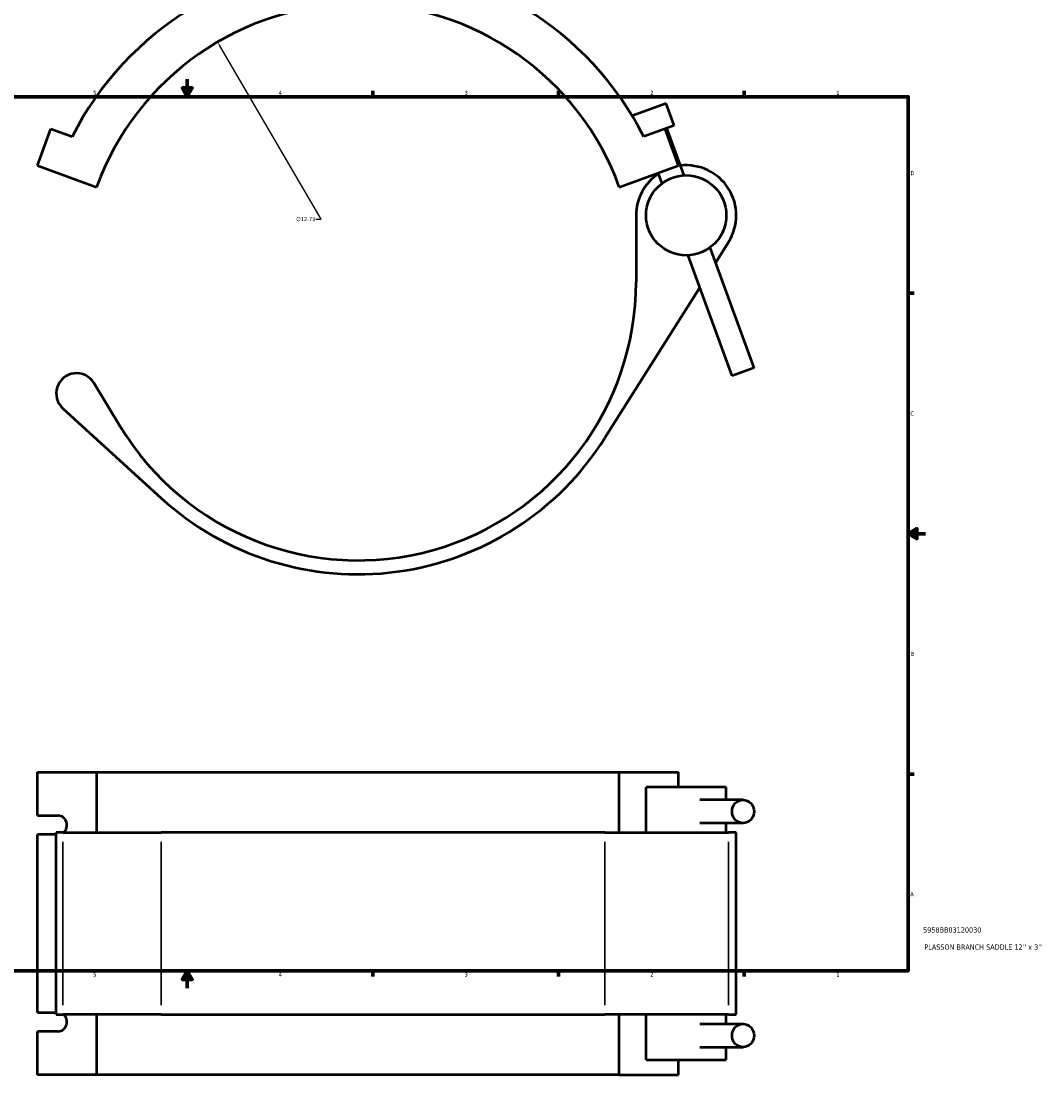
# Model space of a CAD drawing. Header units: inches. Extents: x -0.9 to 58.2, y -1.4 to 53.5.
# Tile 3 of 6: x 13.2 to 36.6, y -1.4 to 22.7. Entities that reach past the tile are written whole.
import ezdxf

# ---------------------------------------------------------------- set-up
doc = ezdxf.new("R2010")
doc.units = ezdxf.units.IN
doc.header["$MEASUREMENT"] = 0
for name, color, linetype, lineweight in [('Border (ANSI)', 7, 'Continuous', 70), ('Dimension (ANSI)', 7, 'Continuous', 25), ('Title (ANSI)', 7, 'Continuous', 50), ('Visible (ANSI)', 7, 'Continuous', 50), ('Visible Narrow (ANSI)', 7, 'Continuous', 35)]:
    doc.layers.add(name, color=color, linetype=linetype, lineweight=lineweight)
doc.styles.add('Note Text (ANSI)', font='tahoma.ttf')
doc.styles.add('Text Style29', font='tahoma.ttf')
doc.dimstyles.new('Default (ANSI)', dxfattribs={"dimtxt": 0.094488, "dimasz": 0.098425, "dimexe": 0.125, "dimexo": 0.0625, "dimgap": 0.031496, "dimtad": 0, "dimtih": 1, "dimtoh": 1, "dimrnd": 1e-08, "dimzin": 4, "dimdsep": 46, "dimtxsty": 'Note Text (ANSI)', "dimcen": 0.09, "dimdle": 0.393701, "dimclrd": 256, "dimclre": 256, "dimclrt": 5, "dimadec": 0, "dimazin": 1, "dimtfac": 1, "dimtofl": 0, "dimtmove": 0, "dimatfit": 3, "dimfxl": 1, "dimtolj": 1, "dimtzin": 4, "dimlwd": -1, "dimlwe": -1, "dimarcsym": 0})

# ---------------------------------------------------------------- blocks, each defined once
blk = doc.blocks.new('Borders Default Border')
at = {"layer": 'Border (ANSI)'}
for p, q in [((4.25, 21), (4.25, 21.134)), ((8.5, 21), (8.5, 21.134)), ((12.75, 21), (12.75, 21.134)), ((21.25, 21), (21.25, 21.134)), ((25.5, 21), (25.5, 21.134)), ((29.75, 21), (29.75, 21.134)), ((0.5, 16.5), (0.366, 16.5)), ((33.5, 16.5), (33.634, 16.5)), ((0.5, 5.5), (0.366, 5.5)), ((33.5, 5.5), (33.634, 5.5)), ((4.25, 1), (4.25, 0.866)), ((8.5, 1), (8.5, 0.866)), ((12.75, 1), (12.75, 0.866)), ((21.25, 1), (21.25, 0.866)), ((25.5, 1), (25.5, 0.866)), ((29.75, 1), (29.75, 0.866))]:
    blk.add_line(p, q, dxfattribs=at)
at = {"layer": 'Border (ANSI)', "flags": 128}
for points in [[(17, 21.4), (17, 21), (16.885, 21.2), (17.115, 21.2), (17, 21)], [(0.5, 1), (0.5, 21), (33.5, 21), (33.5, 1), (0.5, 1)], [(0.1, 11), (0.5, 11), (0.3, 11.115), (0.3, 10.885), (0.5, 11)], [(33.9, 11), (33.5, 11), (33.7, 11.115), (33.7, 10.885), (33.5, 11)], [(17, 0.6), (17, 1), (16.885, 0.8), (17.115, 0.8), (17, 1)]]:
    blk.add_lwpolyline(points, dxfattribs=at)
at = {"layer": 'Border (ANSI)', "color": 5, "true_color": 0x0000ff, "char_height": 0.0945, "attachment_point": 7, "style": 'Note Text (ANSI)'}
for s, insert in [('8', (2.094, 21.038)), ('7', (6.346, 21.04)), ('6', (10.595, 21.038)), ('5', (14.847, 21.038)), ('4', (19.092, 21.04)), ('3', (23.346, 21.038)), ('2', (27.596, 21.04)), ('1', (31.854, 21.04)), ('D', (0.378, 19.203)), ('D', (33.553, 19.203)), ('C', (0.378, 13.701)), ('C', (33.552, 13.701)), ('B', (0.384, 8.203)), ('B', (33.558, 8.203)), ('A', (0.373, 2.703)), ('A', (33.547, 2.703)), ('8', (2.094, 0.863)), ('7', (6.346, 0.866)), ('6', (10.595, 0.864)), ('5', (14.847, 0.864)), ('4', (19.092, 0.866)), ('3', (23.346, 0.864)), ('2', (27.596, 0.866)), ('1', (31.854, 0.866))]:
    blk.add_mtext(s, dxfattribs=dict(at, insert=insert))
blk = doc.blocks.new('Title Blocks ANSI - Large')
at = {"layer": 'Title (ANSI)', "color": 5, "true_color": 0x0000ff, "style": 'Text Style29'}
for tag, p in [('PART_NUMBER_001', (0.341, 0.873)), ('DESCRIPTION_001', (0.369, 0.481))]:
    blk.add_attdef(tag, p, '', height=0.12, dxfattribs=at)
blk = doc.blocks.new('*D9')
at = {"layer": 'Defpoints', "color": 0, "transparency": 16777216}
for p in [(17.694, 22.251), (24.121, 11.26)]:
    blk.add_point(p, dxfattribs=at)
at = {"layer": 'Dimension (ANSI)', "transparency": 16777216}
for p, q in [((20.066, 18.195), (17.744, 22.166)), ((19.94, 18.195), (20.066, 18.195))]:
    blk.add_line(p, q, dxfattribs=at)
blk.add_solid([(17.758, 22.174), (17.729, 22.158), (17.694, 22.251)], dxfattribs=at)
at = {"layer": 'Dimension (ANSI)', "color": 5, "transparency": 16777216, "insert": (19.495, 18.246), "char_height": 0.0945, "attachment_point": 1, "style": 'Note Text (ANSI)'}
blk.add_mtext('\\A1;∅12.73', dxfattribs=at)

msp = doc.modelspace()

# ---------------------------------------------------------------- linework, layer by layer
at = {"layer": 'Visible (ANSI)'}
for p, q in [((27.963, 20.841), (27.186, 20.558)), ((28.146, 20.338), (27.963, 20.841)), ((13.572, 19.425), (13.877, 20.263)), ((13.877, 20.263), (14.365, 20.085)), ((27.938, 20.263), (27.449, 20.085)), ((28.146, 20.338), (27.938, 20.263)), ((28.243, 19.425), (27.938, 20.263)), ((28.371, 19.199), (27.978, 20.277)), ((13.572, 19.425), (14.925, 18.933)), ((26.889, 18.933), (28.243, 19.425)), ((27.868, 19.016), (27.78, 19.257)), ((27.273, 18.284), (27.273, 16.755)), ((29.095, 17.208), (29.389, 17.672)), ((29.47, 14.615), (28.468, 17.368)), ((29.973, 14.798), (28.97, 17.551)), ((26.561, 13.19), (28.735, 16.636)), ((29.973, 14.798), (29.47, 14.615)), ((15.464, 13.453), (14.861, 14.449)), ((14.154, 13.867), (16.403, 11.816)), ((13.572, 5.545), (14.925, 5.545)), ((13.572, 4.549), (13.572, 5.545)), ((14.925, 5.545), (14.925, 4.159)), ((14.925, 5.545), (26.889, 5.545)), ((26.889, 5.545), (28.243, 5.545)), ((26.889, 4.159), (26.889, 5.545)), ((28.243, 5.199), (28.243, 5.545)), ((29.336, 5.199), (27.503, 5.199)), ((27.503, 4.159), (27.503, 5.199)), ((29.336, 4.912), (29.336, 5.199)), ((29.721, 4.912), (28.733, 4.912)), ((13.572, 4.549), (14.045, 4.549)), ((29.721, 4.377), (28.733, 4.377)), ((29.336, 4.159), (29.336, 4.377)), ((14.003, 4.117), (13.572, 4.117)), ((13.572, 0.044), (13.572, 4.117)), ((14.154, 4.159), (14.003, 4.159)), ((14.003, 0.001), (14.003, 4.159)), ((14.154, 4.159), (16.403, 4.159)), ((26.561, 4.159), (16.403, 4.159)), ((26.561, 4.159), (29.389, 4.159)), ((29.565, 4.159), (29.389, 4.159)), ((29.565, 0.001), (29.565, 4.159)), ((13.572, 0.044), (14.003, 0.044)), ((14.003, 0.001), (14.154, 0.001)), ((16.403, 0.001), (14.154, 0.001)), ((14.925, 0.001), (14.925, -1.385)), ((16.403, 0.001), (26.561, 0.001)), ((29.389, 0.001), (26.561, 0.001)), ((26.889, -1.385), (26.889, 0.001)), ((27.503, -1.038), (27.503, 0.001)), ((29.336, -0.216), (29.336, 0.001)), ((29.389, 0.001), (29.565, 0.001)), ((28.733, -0.216), (29.721, -0.216)), ((14.045, -0.388), (13.572, -0.388)), ((13.572, -1.385), (13.572, -0.388)), ((28.733, -0.751), (29.721, -0.751)), ((29.336, -1.038), (29.336, -0.751)), ((27.503, -1.038), (29.336, -1.038)), ((28.243, -1.385), (28.243, -1.038)), ((14.925, -1.385), (13.572, -1.385)), ((26.889, -1.385), (14.925, -1.385)), ((26.889, -1.385), (28.243, -1.385))]:
    msp.add_line(p, q, dxfattribs=at)
msp.add_circle((28.419, 18.284), 0.917, dxfattribs=at)
for centre, radius, start, end in [((20.907, 16.755), 7.341, 26.9736, 153.0264), ((20.907, 16.755), 6.366, 20, 160), ((28.419, 18.284), 1.146, 327.7602, 96.5066), ((28.419, 18.284), 1.146, 123.4934, 180), ((20.907, 16.755), 6.366, 211.2442, 0), ((14.465, 14.209), 0.462, 31.2442, 227.64), ((20.907, 16.755), 6.684, 227.64, 327.7602)]:
    msp.add_arc(centre, radius, start, end, dxfattribs=at)
for centre, major_axis in [((29.721, 4.644), (0, -0.267)), ((29.721, -0.484), (0, 0.267))]:
    msp.add_ellipse(centre, major_axis=major_axis, ratio=0.939693, dxfattribs=at)
for centre, major_axis, start_param, end_param in [((14.045, 4.333), (0, 0.216), 3.781613, 6.283185), ((14.045, -0.172), (0, -0.216), 0, 2.501572)]:
    msp.add_ellipse(centre, major_axis=major_axis, ratio=0.939693, start_param=start_param, end_param=end_param, dxfattribs=at)
at = {"layer": 'Visible Narrow (ANSI)'}
for p, q in [((14.154, 0.209), (14.154, 3.951)), ((16.403, 0.209), (16.403, 3.951)), ((26.561, 3.951), (26.561, 0.209)), ((29.389, 0.209), (29.389, 3.951))]:
    msp.add_line(p, q, dxfattribs=at)

# ---------------------------------------------------------------- block references
msp.add_blockref('Borders Default Border', (0, 0))
msp.add_blockref('Title Blocks ANSI - Large', (33.5, 1)).add_auto_attribs({'PART_NUMBER_001': '5958BB03120030', 'DESCRIPTION_001': "PLASSON BRANCH SADDLE 12'' x 3''"})

# ---------------------------------------------------------------- dimensions: what is measured, and where the dimension line sits
at = {"layer": 'Dimension (ANSI)'}
dim = msp.add_diameter_dim_2p(p1=(24.121, 11.26), p2=(17.694, 22.251), dimstyle='Default (ANSI)', override={"dimgap": 0.031496, "dimdec": 2, "dimlfac": 1, "dimtol": 0, "dimlim": 0, "dimtp": 0, "dimtm": 0, "dimtdec": 2}, dxfattribs=at)
dim.commit()
dim.dimension.update_dxf_attribs({"geometry": '*D9', "text_midpoint": (19.702, 18.195), "dimtype": 163})

doc.saveas('drawing.dxf')
